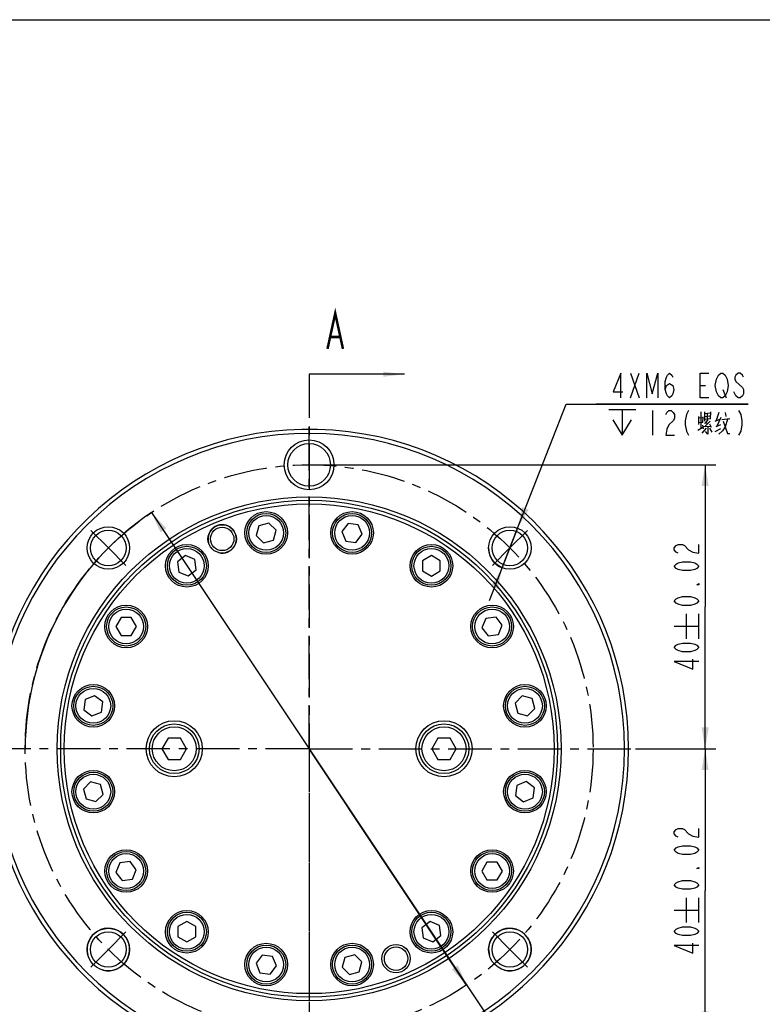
# Model space of a CAD drawing. Header units: millimetres. Extents: x 0 to 297, y 0 to 210.
# Tile 3 of 4: x 100 to 204, y 71 to 210. Entities that reach past the tile are written whole.
import ezdxf

# ---------------------------------------------------------------- set-up
doc = ezdxf.new("R2010")
doc.units = ezdxf.units.MM
doc.header["$LTSCALE"] = 16.335
doc.linetypes.add('CENTER', pattern=[0.6, 0.375, -0.075, 0.075, -0.075])
doc.layers.get('0').update_dxf_attribs({"linetype": 'CONTINUOUS'})
for name, color, linetype in [('304104000648_DXF_AXIS', 7, 'CONTINUOUS'), ('304104000648DXF_CONTINUOUS_LINE', 7, 'CONTINUOUS'), ('304105000031DXF_CONTINUOUS_LINE', 7, 'CONTINUOUS'), ('501023000094DXF_CONTINUOUS_LINE', 7, 'CONTINUOUS'), ('501023000133DXF_CONTINUOUS_LINE', 7, 'CONTINUOUS'), ('604006000009DXF_CONTINUOUS_LINE', 7, 'CONTINUOUS'), ('RB15-1-B-JSZL_DXF_DIMENSION', 7, 'CONTINUOUS'), ('RB15-1-B-JSZL_DXF_FORMAT', 7, 'CONTINUOUS'), ('RB15-1-B-JSZL_DXF_HATCHING', 7, 'CONTINUOUS')]:
    doc.layers.add(name, color=color, linetype=linetype)
doc.styles.get("Standard").update_dxf_attribs({"font": 'txt', "width": 0.7})
doc.dimstyles.new('DIMSTYLE_1', dxfattribs={"dimtxt": 3.5, "dimasz": 3, "dimexe": 1.5, "dimexo": 0, "dimtad": 1, "dimdsep": 46, "dimtxsty": 'Standard', "dimblk": '_FILLED', "dimblk1": '_FILLED', "dimblk2": '_FILLED', "dimcen": 0.09, "dimclrt": 5, "dimazin": 2, "dimtol": 1, "dimtp": 0.2, "dimtm": 0.2, "dimtfac": 1, "dimtmove": 0, "dimatfit": 2, "dimldrblk": '_FILLED', "dimfxl": 1, "dimfxlon": 1, "dimtolj": 1, "dimarcsym": 0})
doc.dimstyles.new('DIMSTYLE_2', dxfattribs={"dimtxt": 3.5, "dimasz": 3, "dimexe": 1.5, "dimexo": 0, "dimgap": 0.875, "dimtad": 1, "dimdsep": 46, "dimtxsty": 'Standard', "dimblk": '_FILLED', "dimblk1": '_FILLED', "dimblk2": '_FILLED', "dimcen": 0.09, "dimclrt": 5, "dimazin": 2, "dimtol": 1, "dimtp": 0.02, "dimtm": 0.02, "dimtfac": 1, "dimtofl": 0, "dimtmove": 0, "dimatfit": 3, "dimldrblk": '_FILLED', "dimfxl": 1, "dimtolj": 1, "dimarcsym": 0})
doc.dimstyles.new('DIMSTYLE_3', dxfattribs={"dimtxt": 3.5, "dimasz": 3, "dimexe": 1.5, "dimexo": 0, "dimtad": 1, "dimdsep": 46, "dimtxsty": 'Standard', "dimblk": '_FILLED', "dimblk1": '_FILLED', "dimblk2": '_FILLED', "dimcen": 0.09, "dimclrt": 5, "dimazin": 2, "dimtp": 0.1, "dimtm": 0.1, "dimtfac": 1, "dimtmove": 0, "dimatfit": 2, "dimldrblk": '_FILLED', "dimfxl": 1, "dimfxlon": 1, "dimtolj": 1, "dimarcsym": 0})
doc.dimstyles.get("Standard").update_dxf_attribs({"dimtxt": 3.5, "dimasz": 3, "dimexe": 1.5, "dimexo": 0, "dimtad": 1, "dimdsep": 46, "dimtxsty": 'Standard', "dimblk": '_FILLED', "dimblk1": '_FILLED', "dimblk2": '_FILLED', "dimcen": 0.09, "dimclrt": 5, "dimazin": 2, "dimtol": 1, "dimtp": 0.01, "dimtm": 0.01, "dimtfac": 1, "dimtofl": 0, "dimtmove": 0, "dimatfit": 3, "dimldrblk": '_FILLED', "dimfxl": 1, "dimtolj": 1, "dimarcsym": 0})

# ---------------------------------------------------------------- blocks, each defined once
blk = doc.blocks.new('_FILLED')
at = {"color": 0, "linetype": 'ByBlock'}
blk.add_solid([(0, 0), (-1, 0.167), (-1, -0.167)], dxfattribs=at)
blk = doc.blocks.new('*D2')
at = {"layer": 'RB15-1-B-JSZL_DXF_DIMENSION', "color": 2, "linetype": 'Continuous'}
for p, q in [((118.35, 140.57), (140.54, 107.29)), ((162.73, 74.01), (140.54, 107.29)), ((140.54, 107.29), (174.23, 56.77)), ((174.23, 56.77), (201.23, 56.77)), ((201.23, 56.77), (178.48, 56.77))]:
    blk.add_line(p, q, dxfattribs=at)
at = {"layer": 'RB15-1-B-JSZL_DXF_DIMENSION', "color": 2, "linetype": 'Continuous', "xscale": 3, "yscale": 3, "zscale": 3}
for p, rotation in [((118.35, 140.57), 123.6925924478), ((162.73, 74.01), 303.6925924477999)]:
    blk.add_blockref('_FILLED', p, dxfattribs=dict(at, rotation=rotation))
blk = doc.blocks.new('*D3')
at = {"layer": 'RB15-1-B-JSZL_DXF_DIMENSION', "color": 2, "linetype": 'Continuous'}
for p, q in [((140.54, 147.29), (197.83, 147.29)), ((196.33, 147.29), (196.33, 127.29)), ((196.33, 107.29), (196.33, 127.29)), ((186.54, 107.29), (197.83, 107.29))]:
    blk.add_line(p, q, dxfattribs=at)
at = {"layer": 'RB15-1-B-JSZL_DXF_DIMENSION', "color": 2, "linetype": 'Continuous', "xscale": 3, "yscale": 3, "zscale": 3}
for p, rotation in [((196.33, 147.29), 90), ((196.33, 107.29), 270)]:
    blk.add_blockref('_FILLED', p, dxfattribs=dict(at, rotation=rotation))
blk = doc.blocks.new('*D4')
at = {"layer": 'RB15-1-B-JSZL_DXF_DIMENSION', "color": 2, "linetype": 'Continuous'}
for p, q in [((186.54, 107.29), (197.83, 107.29)), ((196.33, 107.29), (196.33, 87.29)), ((196.33, 67.29), (196.33, 87.29)), ((140.54, 67.29), (197.83, 67.29))]:
    blk.add_line(p, q, dxfattribs=at)
at = {"layer": 'RB15-1-B-JSZL_DXF_DIMENSION', "color": 2, "linetype": 'Continuous', "xscale": 3, "yscale": 3, "zscale": 3}
for p, rotation in [((196.33, 107.29), 90), ((196.33, 67.29), 270)]:
    blk.add_blockref('_FILLED', p, dxfattribs=dict(at, rotation=rotation))
blk = doc.blocks.new('*D5')
at = {"layer": 'RB15-1-B-JSZL_DXF_DIMENSION', "color": 2, "linetype": 'Continuous'}
for p, q in [((168.83, 135.58), (176.75, 155.84)), ((176.75, 155.84), (202.41, 155.84)), ((202.41, 155.84), (181, 155.84)), ((169.92, 138.37), (168.83, 135.58)), ((168.83, 135.58), (165.91, 128.13)), ((167.74, 132.78), (168.83, 135.58))]:
    blk.add_line(p, q, dxfattribs=at)
at = {"layer": 'RB15-1-B-JSZL_DXF_DIMENSION', "color": 2, "linetype": 'Continuous', "xscale": 3, "yscale": 3, "zscale": 3}
for p, rotation in [((169.92, 138.37), 248.6404776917), ((167.74, 132.78), 68.6379245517)]:
    blk.add_blockref('_FILLED', p, dxfattribs=dict(at, rotation=rotation))
blk = doc.blocks.new('XSEC_FILLED')
at = {"color": 0, "linetype": 'ByBlock'}
blk.add_solid([(0, 0), (-1, 0.117), (-1, -0.117)], dxfattribs=at)
blk = doc.blocks.new('HATCHING_BL11', base_point=(147.87, 107.66))
at = {"layer": 'RB15-1-B-JSZL_DXF_HATCHING', "color": 7, "linetype": 'CENTER'}
for p, q in [((140.54, 160.06), (140.54, 150.06)), ((140.54, 63.88), (140.54, 53.88))]:
    blk.add_line(p, q, dxfattribs=at)
at = {"layer": 'RB15-1-B-JSZL_DXF_HATCHING', "color": 9, "linetype": 'CENTER'}
blk.add_line((140.54, 150.06), (140.54, 63.88), dxfattribs=at)
at = {"layer": 'RB15-1-B-JSZL_DXF_HATCHING', "color": 7, "linetype": 'Continuous', "const_width": 0.35}
for points in [[(143.13, 163.63), (144.22, 168.63), (145.31, 163.63)], [(143.56, 165.3), (144.88, 165.3)], [(142.76, 46.68), (143.85, 51.68), (144.95, 46.68)], [(143.2, 48.35), (144.51, 48.35)]]:
    blk.add_lwpolyline(points, dxfattribs=at)
at = {"layer": 'RB15-1-B-JSZL_DXF_HATCHING', "color": 7, "linetype": 'Continuous'}
for points in [[(154, 160.06), (140.54, 160.06)], [(155.2, 53.88), (140.54, 53.88)]]:
    blk.add_leader(points, dimstyle='Standard', override={"dimtad": 0, "dimldrblk": 'XSEC_FILLED'}, dxfattribs=at)

msp = doc.modelspace()

# ---------------------------------------------------------------- linework, layer by layer
at = {"color": 2, "linetype": 'Continuous'}
for centre, radius, start, end in [((140.544, 107.292), 40, 123.69259, 180), ((168.828, 135.576), 3, 180, 248.63973)]:
    msp.add_arc(centre, radius, start, end, dxfattribs=at)
at = {"layer": '304104000648_DXF_AXIS', "color": 7, "linetype": 'CENTER'}
for p, q in [((140.544, 107.292), (140.544, 153.292)), ((112.26, 135.576), (109.785, 138.051)), ((168.828, 135.576), (171.303, 138.051)), ((112.26, 135.576), (114.734, 133.102)), ((168.828, 135.576), (166.353, 133.102)), ((140.544, 107.292), (94.544, 107.292)), ((140.544, 107.292), (140.544, 61.292)), ((140.544, 107.292), (186.544, 107.292)), ((112.26, 79.008), (114.734, 81.483)), ((168.828, 79.008), (166.353, 81.483)), ((112.26, 79.008), (109.785, 76.533)), ((168.828, 79.008), (171.303, 76.533))]:
    msp.add_line(p, q, dxfattribs=at)
msp.add_circle((140.544, 107.292), 40, dxfattribs=at)
at = {"layer": '304104000648DXF_CONTINUOUS_LINE', "color": 7, "linetype": 'Continuous'}
for centre, radius in [((140.544, 147.292), 3.5), ((140.544, 147.292), 3), ((140.544, 107.292), 35.5), ((140.544, 107.292), 35), ((128.298, 136.856), 2), ((112.26, 135.576), 3), ((112.26, 135.576), 2.5), ((128.298, 136.856), 1.65), ((168.828, 135.576), 3), ((168.828, 135.576), 2.5), ((112.26, 79.008), 3), ((168.828, 79.008), 3), ((112.26, 79.008), 2.5), ((168.828, 79.008), 2.5), ((152.79, 77.728), 2), ((152.79, 77.728), 1.65)]:
    msp.add_circle(centre, radius, dxfattribs=at)
at = {"layer": '304104000648DXF_CONTINUOUS_LINE', "color": 9, "linetype": 'Continuous'}
msp.add_circle((140.544, 107.292), 34.5, dxfattribs=at)
at = {"layer": '304104000648DXF_CONTINUOUS_LINE', "color": 7, "linetype": 'Continuous'}
for radius, start, end in [(45, 188.54908, 171.45092), (44.423, 180.32245, 179.67755)]:
    msp.add_arc((140.544, 107.292), radius, start, end, dxfattribs=at)
at = {"layer": '304104000648DXF_CONTINUOUS_LINE', "color": 2, "linetype": 'Continuous'}
for centre, radius in [((128.298, 136.856), 2), ((112.26, 79.008), 3), ((168.828, 79.008), 3)]:
    msp.add_arc(centre, radius, 255, 195, dxfattribs=at)
at = {"layer": '304105000031DXF_CONTINUOUS_LINE', "color": 7, "linetype": 'Continuous'}
for centre in [(121.544, 107.292), (159.544, 107.292)]:
    msp.add_circle(centre, 3.95, dxfattribs=at)
at = {"layer": '501023000094DXF_CONTINUOUS_LINE', "color": 7, "linetype": 'Continuous'}
for p, q in [((133.475, 138.717), (133.102, 137.323)), ((134.87, 139.091), (133.475, 138.717)), ((135.89, 138.07), (134.87, 139.091)), ((146.039, 139.03), (145.161, 137.885)), ((147.47, 138.842), (146.039, 139.03)), ((148.023, 137.508), (147.47, 138.842)), ((133.102, 137.323), (134.123, 136.302)), ((135.517, 136.676), (135.89, 138.07)), ((145.161, 137.885), (145.713, 136.551)), ((147.144, 136.363), (148.023, 137.508)), ((134.123, 136.302), (135.517, 136.676)), ((145.713, 136.551), (147.144, 136.363)), ((123.133, 134.499), (121.988, 133.62)), ((121.988, 133.62), (122.176, 132.189)), ((124.466, 133.946), (123.133, 134.499)), ((124.655, 132.515), (124.466, 133.946)), ((157.767, 134.511), (156.517, 133.789)), ((156.517, 133.789), (156.517, 132.346)), ((159.017, 133.789), (157.767, 134.511)), ((159.017, 132.346), (159.017, 133.789)), ((122.176, 132.189), (123.51, 131.637)), ((123.51, 131.637), (124.655, 132.515)), ((156.517, 132.346), (157.767, 131.624)), ((157.767, 131.624), (159.017, 132.346)), ((114.047, 125.765), (113.325, 124.515)), ((115.49, 125.765), (114.047, 125.765)), ((116.212, 124.515), (115.49, 125.765)), ((165.441, 125.66), (164.888, 124.326)), ((166.872, 125.848), (165.441, 125.66)), ((167.75, 124.703), (166.872, 125.848)), ((113.325, 124.515), (114.047, 123.265)), ((115.49, 123.265), (116.212, 124.515)), ((164.888, 124.326), (165.767, 123.181)), ((167.198, 123.37), (167.75, 124.703)), ((114.047, 123.265), (115.49, 123.265)), ((165.767, 123.181), (167.198, 123.37)), ((108.994, 114.219), (108.806, 112.788)), ((110.328, 114.771), (108.994, 114.219)), ((111.473, 113.892), (110.328, 114.771)), ((111.285, 112.461), (111.473, 113.892)), ((170.575, 114.734), (169.554, 113.714)), ((171.969, 114.361), (170.575, 114.734)), ((172.342, 112.966), (171.969, 114.361)), ((108.806, 112.788), (109.951, 111.909)), ((109.951, 111.909), (111.285, 112.461)), ((169.554, 113.714), (169.928, 112.319)), ((171.322, 111.946), (172.342, 112.966)), ((169.928, 112.319), (171.322, 111.946)), ((171.137, 102.675), (169.803, 102.123)), ((172.282, 101.797), (171.137, 102.675)), ((109.766, 102.639), (108.745, 101.618)), ((108.745, 101.618), (109.119, 100.224)), ((111.16, 102.265), (109.766, 102.639)), ((111.534, 100.871), (111.16, 102.265)), ((169.803, 102.123), (169.615, 100.692)), ((172.093, 100.366), (172.282, 101.797)), ((109.119, 100.224), (110.513, 99.85)), ((110.513, 99.85), (111.534, 100.871)), ((169.615, 100.692), (170.76, 99.813)), ((170.76, 99.813), (172.093, 100.366)), ((113.89, 91.215), (113.337, 89.881)), ((115.321, 91.403), (113.89, 91.215)), ((116.199, 90.258), (115.321, 91.403)), ((115.647, 88.924), (116.199, 90.258)), ((165.598, 91.319), (164.876, 90.069)), ((167.041, 91.319), (165.598, 91.319)), ((167.763, 90.069), (167.041, 91.319)), ((113.337, 89.881), (114.216, 88.736)), ((114.216, 88.736), (115.647, 88.924)), ((164.876, 90.069), (165.598, 88.819)), ((165.598, 88.819), (167.041, 88.819)), ((167.041, 88.819), (167.763, 90.069)), ((123.321, 82.96), (122.071, 82.238)), ((122.071, 82.238), (122.071, 80.795)), ((124.571, 82.238), (123.321, 82.96)), ((124.571, 80.795), (124.571, 82.238)), ((157.578, 82.948), (156.433, 82.069)), ((156.433, 82.069), (156.621, 80.638)), ((158.912, 82.395), (157.578, 82.948)), ((159.1, 80.964), (158.912, 82.395)), ((122.071, 80.795), (123.321, 80.073)), ((123.321, 80.073), (124.571, 80.795)), ((156.621, 80.638), (157.955, 80.086)), ((157.955, 80.086), (159.1, 80.964)), ((133.944, 78.221), (133.065, 77.076)), ((135.375, 78.033), (133.944, 78.221)), ((135.927, 76.699), (135.375, 78.033)), ((145.571, 77.908), (145.197, 76.514)), ((146.965, 78.282), (145.571, 77.908)), ((147.986, 77.261), (146.965, 78.282)), ((133.065, 77.076), (133.617, 75.743)), ((135.048, 75.554), (135.927, 76.699)), ((145.197, 76.514), (146.218, 75.494)), ((147.612, 75.867), (147.986, 77.261)), ((133.617, 75.743), (135.048, 75.554)), ((146.218, 75.494), (147.612, 75.867))]:
    msp.add_line(p, q, dxfattribs=at)
for centre in [(134.496, 137.696), (146.592, 137.696), (123.321, 133.068), (157.767, 133.068), (114.768, 124.515), (166.319, 124.515), (110.14, 113.34), (170.948, 113.34), (110.14, 101.244), (170.948, 101.244), (114.768, 90.069), (166.319, 90.069), (123.321, 81.517), (157.767, 81.517), (134.496, 76.888), (146.592, 76.888)]:
    msp.add_circle(centre, 2.75, dxfattribs=at)
at = {"layer": '501023000094DXF_CONTINUOUS_LINE', "color": 9, "linetype": 'Continuous'}
for centre in [(134.496, 137.696), (146.592, 137.696), (123.321, 133.068), (157.767, 133.068), (114.768, 124.515), (166.319, 124.515), (110.14, 113.34), (170.948, 113.34), (110.14, 101.244), (170.948, 101.244), (114.768, 90.069), (166.319, 90.069), (123.321, 81.517), (157.767, 81.517), (134.496, 76.888), (146.592, 76.888)]:
    msp.add_circle(centre, 2.45, dxfattribs=at)
at = {"layer": '501023000133DXF_CONTINUOUS_LINE', "color": 7, "linetype": 'Continuous'}
for p, q in [((120.678, 108.792), (119.812, 107.292)), ((122.41, 108.792), (120.678, 108.792)), ((123.276, 107.292), (122.41, 108.792)), ((158.678, 108.792), (157.812, 107.292)), ((160.41, 108.792), (158.678, 108.792)), ((161.276, 107.292), (160.41, 108.792)), ((119.812, 107.292), (120.678, 105.792)), ((122.41, 105.792), (123.276, 107.292)), ((157.812, 107.292), (158.678, 105.792)), ((160.41, 105.792), (161.276, 107.292)), ((120.678, 105.792), (122.41, 105.792)), ((158.678, 105.792), (160.41, 105.792))]:
    msp.add_line(p, q, dxfattribs=at)
for centre in [(121.544, 107.292), (159.544, 107.292)]:
    msp.add_circle(centre, 3.5, dxfattribs=at)
at = {"layer": '501023000133DXF_CONTINUOUS_LINE', "color": 9, "linetype": 'Continuous'}
for centre in [(121.544, 107.292), (159.544, 107.292)]:
    msp.add_circle(centre, 3.1, dxfattribs=at)
at = {"layer": '604006000009DXF_CONTINUOUS_LINE', "color": 7, "linetype": 'Continuous'}
for centre in [(134.496, 137.696), (146.592, 137.696), (123.321, 133.068), (157.767, 133.068), (114.768, 124.515), (166.319, 124.515), (110.14, 113.34), (170.948, 113.34), (110.14, 101.244), (170.948, 101.244), (114.768, 90.069), (166.319, 90.069), (123.321, 81.517), (157.767, 81.517), (134.496, 76.888), (146.592, 76.888)]:
    msp.add_circle(centre, 3, dxfattribs=at)
at = {"layer": 'RB15-1-B-JSZL_DXF_DIMENSION', "color": 5, "linetype": 'Continuous'}
for p, q in [((185.815, 156.713), (187.04, 160.213)), ((185.815, 160.213), (187.04, 156.713)), ((195.615, 158.463), (196.381, 158.463)), ((200.668, 159.046), (201.587, 158.171)), ((198.831, 157.88), (199.29, 156.713)), ((200.668, 157.005), (200.362, 157.588)), ((182.752, 155.109), (186.544, 155.109)), ((184.648, 155.109), (184.648, 151.463)), ((188.936, 154.963), (188.936, 151.463)), ((195.411, 154.116), (195.411, 152.987)), ((195.702, 154.737), (195.702, 152.423)), ((195.994, 154.06), (195.936, 153.269)), ((196.227, 154.737), (196.227, 153.439)), ((196.227, 154.511), (197.044, 154.624)), ((196.286, 154.116), (196.927, 154.173)), ((196.636, 154.568), (196.636, 153.721)), ((197.102, 154.737), (197.044, 153.778)), ((198.269, 154.681), (197.861, 153.552)), ((199.144, 154.681), (199.261, 154.116)), ((195.294, 152.197), (195.994, 152.592)), ((195.411, 153.89), (195.994, 153.947)), ((195.994, 153.269), (195.411, 153.213)), ((195.936, 152.874), (196.052, 152.366)), ((196.169, 152.705), (197.044, 152.761)), ((197.102, 153.778), (196.227, 153.665)), ((196.227, 153.157), (196.811, 153.213)), ((197.044, 153.439), (196.286, 152.705)), ((196.694, 153.665), (196.344, 153.157)), ((196.927, 153.044), (197.161, 152.592)), ((197.744, 153.439), (198.386, 153.721)), ((197.861, 152.705), (198.561, 152.987)), ((198.561, 153.947), (197.977, 152.761)), ((198.677, 153.665), (199.786, 153.834)), ((196.461, 152.479), (195.877, 151.745)), ((196.927, 152.479), (197.277, 151.915)), ((197.744, 151.971), (198.561, 152.423)), ((193.704, 122.8), (193.704, 126.3)), ((195.454, 122.8), (195.454, 126.3)), ((191.954, 124.55), (195.454, 124.55)), ((193.704, 82.8), (193.704, 86.3)), ((195.454, 82.8), (195.454, 86.3)), ((191.954, 84.55), (195.454, 84.55))]:
    msp.add_line(p, q, dxfattribs=at)
for points in [[(184.437, 156.713), (184.437, 160.213), (183.365, 157.588), (184.743, 157.588)], [(188.112, 156.713), (188.112, 160.213), (188.877, 157.296), (189.643, 160.213), (189.643, 156.713)], [(190.715, 157.88), (190.868, 158.463), (191.327, 158.755), (191.787, 158.463), (191.94, 157.88), (191.787, 157.296), (191.634, 157.005), (191.327, 156.713), (191.021, 157.005), (190.868, 157.296), (190.715, 157.88), (190.715, 159.046), (190.868, 159.63), (191.021, 159.921), (191.327, 160.213), (191.634, 159.921), (191.787, 159.63)], [(196.84, 156.713), (195.615, 156.713), (195.615, 160.213), (196.84, 160.213)], [(198.218, 157.005), (197.912, 157.588), (197.759, 158.463), (197.912, 159.338), (198.065, 159.63), (198.218, 159.921), (198.524, 160.213), (198.831, 160.213), (199.137, 159.921)], [(199.137, 159.921), (199.443, 159.338), (199.596, 158.463), (199.443, 157.588)], [(201.74, 159.63), (201.587, 159.921), (201.281, 160.213), (200.974, 160.213), (200.668, 159.921), (200.515, 159.63), (200.515, 159.338), (200.668, 159.046)], [(201.587, 158.171), (201.74, 157.88), (201.74, 157.296), (201.587, 157.005), (201.281, 156.713), (200.974, 156.713), (200.668, 157.005)], [(199.443, 157.588), (199.137, 157.005), (198.831, 156.713), (198.524, 156.713), (198.218, 157.005)], [(190.773, 154.38), (190.926, 154.671), (191.233, 154.963), (191.539, 154.963), (191.845, 154.671), (191.998, 154.38), (191.998, 153.796), (191.845, 153.505)], [(193.989, 154.963), (193.683, 154.38), (193.529, 153.505), (193.529, 152.921), (193.683, 152.046), (193.989, 151.463)], [(201.033, 154.963), (201.339, 154.38), (201.492, 153.505), (201.492, 152.921), (201.339, 152.046), (201.033, 151.463)], [(183.336, 153.651), (184.648, 151.463), (185.961, 153.651)], [(191.845, 153.505), (191.233, 152.921), (190.926, 152.338), (190.773, 151.463), (191.998, 151.463)], [(196.694, 152.761), (196.694, 151.632), (196.402, 151.971)], [(199.494, 153.665), (199.144, 152.649), (198.794, 152.084), (198.269, 151.632)], [(198.852, 153.439), (199.494, 151.689), (199.786, 151.689)], [(192.538, 134.846), (192.246, 134.999), (191.954, 135.306), (191.954, 135.612), (192.246, 135.918), (192.538, 136.071), (193.121, 136.071), (193.413, 135.918)], [(193.413, 135.918), (193.996, 135.306), (194.579, 134.999), (195.454, 134.846), (195.454, 136.071)], [(195.454, 133.009), (195.163, 132.703), (194.871, 132.549), (194.288, 132.396), (193.121, 132.396), (192.538, 132.549), (192.246, 132.703), (191.954, 133.009), (192.246, 133.315), (192.538, 133.468), (193.121, 133.621), (194.288, 133.621), (194.871, 133.468), (195.163, 133.315), (195.454, 133.009)], [(195.454, 130.559), (195.454, 130.406), (195.163, 130.406), (195.454, 130.559)], [(195.454, 128.109), (195.163, 127.803), (194.871, 127.649), (194.288, 127.496), (193.121, 127.496), (192.538, 127.649), (192.246, 127.803), (191.954, 128.109), (192.246, 128.415), (192.538, 128.568), (193.121, 128.721), (194.288, 128.721), (194.871, 128.568), (195.163, 128.415), (195.454, 128.109)], [(195.454, 121.575), (195.163, 121.269), (194.871, 121.116), (194.288, 120.963), (193.121, 120.963), (192.538, 121.116), (192.246, 121.269), (191.954, 121.575), (192.246, 121.882), (192.538, 122.035), (193.121, 122.188), (194.288, 122.188), (194.871, 122.035), (195.163, 121.882), (195.454, 121.575)], [(195.454, 119.585), (191.954, 119.585), (194.579, 118.513), (194.579, 119.891)], [(192.538, 94.846), (192.246, 94.999), (191.954, 95.306), (191.954, 95.612), (192.246, 95.918), (192.538, 96.071), (193.121, 96.071), (193.413, 95.918)], [(193.413, 95.918), (193.996, 95.306), (194.579, 94.999), (195.454, 94.846), (195.454, 96.071)], [(195.454, 93.009), (195.163, 92.703), (194.871, 92.549), (194.288, 92.396), (193.121, 92.396), (192.538, 92.549), (192.246, 92.703), (191.954, 93.009), (192.246, 93.315), (192.538, 93.468), (193.121, 93.621), (194.288, 93.621), (194.871, 93.468), (195.163, 93.315), (195.454, 93.009)], [(195.454, 90.559), (195.454, 90.406), (195.163, 90.406), (195.454, 90.559)], [(195.454, 88.109), (195.163, 87.803), (194.871, 87.649), (194.288, 87.496), (193.121, 87.496), (192.538, 87.649), (192.246, 87.803), (191.954, 88.109), (192.246, 88.415), (192.538, 88.568), (193.121, 88.721), (194.288, 88.721), (194.871, 88.568), (195.163, 88.415), (195.454, 88.109)], [(195.454, 81.575), (195.163, 81.269), (194.871, 81.116), (194.288, 80.963), (193.121, 80.963), (192.538, 81.116), (192.246, 81.269), (191.954, 81.575), (192.246, 81.882), (192.538, 82.035), (193.121, 82.188), (194.288, 82.188), (194.871, 82.035), (195.163, 81.882), (195.454, 81.575)], [(195.454, 79.585), (191.954, 79.585), (194.579, 78.513), (194.579, 79.891)]]:
    msp.add_lwpolyline(points, dxfattribs=at)
at = {"layer": 'RB15-1-B-JSZL_DXF_FORMAT', "color": 7, "linetype": 'Continuous'}
msp.add_line((0, 210), (297, 210), dxfattribs=at)

# ---------------------------------------------------------------- block references
msp.add_blockref('HATCHING_BL11', (147.872, 107.655))

# ---------------------------------------------------------------- dimensions: what is measured, and where the dimension line sits
at = {"layer": 'RB15-1-B-JSZL_DXF_DIMENSION', "color": 2, "linetype": 'Continuous'}
for p1, p2, text, dimstyle, picture, middle in [((169.921, 138.37), (167.735, 132.782), '4XM<> EQS\\P{\\fgdt;x}12(螺纹)', 'DIMSTYLE_3', '*D5', (182.752, 156.713)), ((162.733, 74.011), (118.354, 140.573), '%%c<>', 'DIMSTYLE_1', '*D2', (180.228, 57.646))]:
    dim = msp.add_diameter_dim_2p(p1=p1, p2=p2, text=text, dimstyle=dimstyle, override={"dimtih": 1, "dimtoh": 1, "dimpost": '<>'}, dxfattribs=at)
    dim.commit()
    dim.dimension.update_dxf_attribs({"geometry": picture, "text_midpoint": middle, "dimtype": 163})
for base, p2, angle, picture, middle in [((196.329, 147.292), (140.544, 147.292), 90, '*D3', (196.329, 117.9)), ((196.329, 67.292), (140.544, 67.292), 270, '*D4', (196.329, 77.9))]:
    dim = msp.add_linear_dim(base=base, p1=(186.544, 107.292), p2=p2, angle=angle, dimstyle='DIMSTYLE_2', dxfattribs=at)
    dim.commit()
    dim.dimension.update_dxf_attribs({"geometry": picture, "text_midpoint": middle, "dimtype": 160})

doc.saveas('drawing.dxf')
